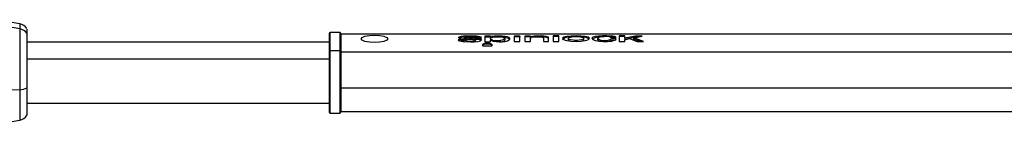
# Model space of a CAD drawing. Header units: millimetres. Extents: x 6869 to 7777, y 1913 to 2419.
# Tile 2 of 3: x 7030 to 7323, y 2368 to 2400. Entities that reach past the tile are written whole.
import ezdxf

# ---------------------------------------------------------------- set-up
doc = ezdxf.new("R2010")
doc.units = ezdxf.units.MM
doc.header["$LTSCALE"] = 5

msp = doc.modelspace()

# ---------------------------------------------------------------- linework, layer by layer
for p, q in [((7029.79, 2398.31), (7029.79, 2396.82)), ((7029.79, 2396.82), (7029.79, 2378.65)), ((7031.92, 2396.77), (7031.92, 2395.51)), ((7031.92, 2395.51), (7031.92, 2391.83)), ((7121.92, 2395.43), (7121.92, 2390.06)), ((7125.12, 2395.73), (7122.22, 2395.73)), ((7122.22, 2390.32), (7122.22, 2395.73)), ((7125.12, 2395.73), (7122.22, 2395.73)), ((7125.12, 2395.73), (7125.12, 2390.32)), ((7125.16, 2395.72), (7125.12, 2395.72)), ((7125.41, 2395.49), (7125.38, 2395.58)), ((7125.42, 2395.43), (7125.42, 2390.06)), ((7700.42, 2395.23), (7125.42, 2395.23)), ((7700.42, 2395.23), (7125.42, 2395.23)), ((7121.92, 2392.83), (7031.92, 2392.83)), ((7121.92, 2392.83), (7031.92, 2392.83)), ((7162.02, 2393.56), (7160.32, 2393.56)), ((7160.53, 2394.38), (7160.43, 2394.24)), ((7160.53, 2394.01), (7160.53, 2394.38)), ((7162.02, 2393.13), (7161.12, 2393.13)), ((7162.02, 2393.13), (7162.02, 2393.56)), ((7163.4, 2394.67), (7163.29, 2394.67)), ((7163.29, 2394.67), (7163.29, 2394.43)), ((7164.98, 2393.32), (7164.98, 2392.91)), ((7165.61, 2394.24), (7167.28, 2394.24)), ((7165.61, 2393.84), (7165.61, 2394.01)), ((7165.61, 2393.84), (7167.06, 2393.84)), ((7167.28, 2393.6), (7167.29, 2393.66)), ((7168.29, 2394.65), (7168.29, 2392.96)), ((7169.95, 2394.65), (7168.29, 2394.65)), ((7168.29, 2394.4), (7169.95, 2394.4)), ((7168.29, 2392.96), (7169.95, 2392.96)), ((7169.92, 2393.94), (7169.92, 2393.5)), ((7169.92, 2393.5), (7169.99, 2393.42)), ((7169.95, 2394.54), (7169.95, 2394.65)), ((7169.95, 2394.4), (7169.95, 2394.23)), ((7169.95, 2392.96), (7169.95, 2393.44)), ((7170.69, 2393.49), (7170.69, 2393.06)), ((7172.28, 2394.42), (7172.55, 2394.43)), ((7172.55, 2394.43), (7172.55, 2394.66)), ((7172.63, 2392.95), (7172.89, 2392.96)), ((7172.89, 2392.96), (7172.89, 2393.38)), ((7174.23, 2393.94), (7174.23, 2393.5)), ((7178.67, 2394.65), (7177.01, 2394.65)), ((7177.01, 2394.65), (7177.01, 2393.02)), ((7178.67, 2394.4), (7177.01, 2394.4)), ((7177.01, 2393.02), (7178.67, 2393.02)), ((7178.67, 2393.02), (7178.67, 2394.65)), ((7178.67, 2394.65), (7178.67, 2394.4)), ((7178.67, 2393.02), (7178.67, 2394.4)), ((7180.2, 2394.65), (7180.2, 2393.02)), ((7181.87, 2394.65), (7180.2, 2394.65)), ((7181.87, 2394.4), (7180.2, 2394.4)), ((7180.2, 2393.02), (7181.87, 2393.02)), ((7181.87, 2394.49), (7181.87, 2394.65)), ((7181.87, 2393.02), (7181.87, 2394.18)), ((7181.87, 2394.18), (7181.87, 2393.77)), ((7181.87, 2393.02), (7181.87, 2393.77)), ((7184.44, 2394.69), (7184.44, 2394.46)), ((7185.75, 2394.19), (7185.75, 2393.02)), ((7185.75, 2393.02), (7187.24, 2393.02)), ((7187.24, 2393.02), (7187.24, 2394.35)), ((7188.6, 2394.76), (7188.6, 2393.02)), ((7190.27, 2394.76), (7188.6, 2394.76)), ((7190.27, 2394.59), (7188.6, 2394.59)), ((7188.6, 2393.02), (7190.27, 2393.02)), ((7190.27, 2393.02), (7190.27, 2394.76)), ((7193.13, 2394.02), (7193.13, 2393.59)), ((7197.73, 2393.59), (7197.73, 2394.02)), ((7201.9, 2393.59), (7201.9, 2394.02)), ((7203.87, 2393.42), (7203.87, 2393)), ((7205.74, 2394.27), (7207.34, 2394.27)), ((7207.38, 2393.81), (7205.78, 2393.8)), ((7206.72, 2393.37), (7205.78, 2393.36)), ((7208.24, 2394.76), (7208.24, 2393.09)), ((7209.91, 2394.76), (7208.24, 2394.76)), ((7209.91, 2394.59), (7208.24, 2394.59)), ((7208.24, 2393.09), (7209.91, 2393.09)), ((7209.91, 2394.04), (7209.91, 2394.76)), ((7213.15, 2394.64), (7209.91, 2394.04)), ((7213.15, 2394.39), (7209.91, 2393.62)), ((7209.91, 2394.04), (7209.91, 2393.62)), ((7209.91, 2393.55), (7211.35, 2393.95)), ((7209.91, 2393.09), (7209.91, 2393.55)), ((7211.35, 2393.95), (7213.66, 2393.09)), ((7212.59, 2394.19), (7215.12, 2394.64)), ((7215.49, 2393.09), (7212.59, 2394.19)), ((7212.59, 2393.79), (7212.59, 2394.19)), ((7214.48, 2393.09), (7212.59, 2393.79)), ((7215.12, 2394.64), (7213.15, 2394.64)), ((7213.69, 2394.39), (7213.15, 2394.39)), ((7213.66, 2393.09), (7215.49, 2393.09)), ((7031.92, 2391.83), (7031.92, 2379.19)), ((7031.92, 2389.18), (7031.92, 2381.96)), ((7121.92, 2390.06), (7121.92, 2371.98)), ((7122.22, 2371.68), (7122.22, 2390.32)), ((7122.22, 2390.32), (7125.12, 2390.32)), ((7125.12, 2390.32), (7125.12, 2371.68)), ((7125.42, 2390.06), (7125.42, 2371.98)), ((7700.42, 2389.89), (7125.42, 2389.89)), ((7167.67, 2391.72), (7170.31, 2391.72)), ((7121.92, 2387.81), (7031.92, 2387.81)), ((7029.79, 2378.65), (7029.79, 2369.57)), ((7031.92, 2379.19), (7031.92, 2371.02)), ((7700.42, 2379.11), (7125.42, 2379.11)), ((7031.92, 2374.58), (7121.92, 2374.58)), ((7031.92, 2374.58), (7121.92, 2374.58)), ((7122.22, 2371.68), (7125.12, 2371.68)), ((7125.42, 2372.18), (7700.42, 2372.18)), ((7031.92, 2371.02), (7031.92, 2371.1))]:
    msp.add_line(p, q)
at = {"flags": 128}
for points in [[(7029.79, 2398.3), (7026.36, 2398.95), (7020.47, 2399.59)], [(7029.79, 2396.82), (7028.13, 2397.14), (7025.67, 2397.48)], [(7131.42, 2393.87), (7131.72, 2394.28), (7132.59, 2394.63), (7133.89, 2394.86), (7135.42, 2394.95), (7136.95, 2394.86), (7138.25, 2394.63), (7139.11, 2394.28), (7139.42, 2393.87)], [(7139.42, 2393.87), (7139.11, 2393.45), (7138.25, 2393.1), (7136.95, 2392.87), (7135.42, 2392.78), (7133.89, 2392.87), (7132.59, 2393.1), (7131.72, 2393.45), (7131.42, 2393.87)], [(7160.32, 2393.56), (7160.41, 2393.39), (7160.73, 2393.23), (7161.18, 2393.11), (7161.71, 2393.03), (7164.04, 2392.91)], [(7160.43, 2394.24), (7160.49, 2394.13), (7160.67, 2394.03)], [(7162.29, 2393), (7162.2, 2393.03), (7162.02, 2393.13)], [(7162.16, 2394.28), (7162.18, 2394.34), (7162.22, 2394.37), (7162.28, 2394.39), (7162.36, 2394.41), (7162.48, 2394.43), (7162.73, 2394.46), (7163.83, 2394.48)], [(7165.19, 2394.04), (7163.5, 2394.09), (7162.68, 2394.14), (7162.47, 2394.16), (7162.32, 2394.19), (7162.25, 2394.21), (7162.2, 2394.23), (7162.16, 2394.28)], [(7162.16, 2393.89), (7162.19, 2393.97), (7162.22, 2394.01), (7162.28, 2394.04), (7162.36, 2394.06), (7162.47, 2394.09), (7162.73, 2394.12), (7163.02, 2394.13)], [(7162.23, 2393.82), (7162.2, 2393.84), (7162.16, 2393.89)], [(7167.28, 2394.24), (7167.3, 2394.25), (7167.3, 2394.25), (7167.26, 2394.27), (7167.24, 2394.29), (7167.22, 2394.32), (7167.14, 2394.37), (7166.81, 2394.47), (7166.35, 2394.55), (7165.81, 2394.6), (7165.04, 2394.65), (7164.23, 2394.66), (7163.4, 2394.67)], [(7164.04, 2392.91), (7165.13, 2392.94), (7166.16, 2393.06), (7166.61, 2393.16), (7166.96, 2393.29), (7167.18, 2393.44), (7167.28, 2393.6)], [(7164.67, 2393.73), (7165.21, 2393.69), (7165.42, 2393.64), (7165.5, 2393.61), (7165.54, 2393.57), (7165.53, 2393.49), (7165.42, 2393.41), (7165.34, 2393.38), (7165.24, 2393.35), (7164.98, 2393.32)], [(7164.67, 2393.29), (7165.2, 2393.25), (7165.42, 2393.21), (7165.5, 2393.18), (7165.54, 2393.14), (7165.53, 2393.06), (7165.42, 2392.99), (7165.36, 2392.97)], [(7165.09, 2394.04), (7165.36, 2393.98), (7165.61, 2393.84)], [(7170.31, 2391.72), (7170.42, 2391.86), (7170.44, 2392.01), (7170.38, 2392.15), (7170.22, 2392.28), (7169.99, 2392.38), (7169.69, 2392.46), (7169.35, 2392.51), (7168.99, 2392.53), (7168.62, 2392.51), (7168.28, 2392.46), (7167.99, 2392.38), (7167.76, 2392.27), (7167.6, 2392.15), (7167.53, 2392.01), (7167.56, 2391.86), (7167.67, 2391.72)], [(7170.31, 2391.72), (7170.42, 2391.81), (7170.44, 2391.91), (7170.37, 2392), (7170.22, 2392.09), (7169.99, 2392.17), (7169.69, 2392.23), (7169.35, 2392.26), (7168.99, 2392.28), (7168.63, 2392.26), (7168.29, 2392.23), (7167.99, 2392.17), (7167.76, 2392.09), (7167.6, 2392), (7167.53, 2391.91), (7167.56, 2391.81), (7167.67, 2391.72)], [(7169.92, 2393.94), (7170.08, 2394.14), (7170.28, 2394.22), (7170.55, 2394.3), (7171.26, 2394.4), (7171.66, 2394.42), (7172.08, 2394.43), (7172.9, 2394.4), (7173.6, 2394.3), (7174.07, 2394.14), (7174.23, 2393.94)], [(7170.69, 2393.49), (7170.12, 2393.7), (7169.92, 2393.94)], [(7172.55, 2394.66), (7171.17, 2394.65), (7169.95, 2394.54)], [(7169.95, 2394.23), (7171.18, 2394.4), (7171.43, 2394.41)], [(7175, 2393.28), (7175.47, 2393.53), (7175.69, 2393.79), (7175.71, 2394.03), (7175.47, 2394.25), (7175, 2394.42), (7174.32, 2394.55), (7173.48, 2394.63), (7172.55, 2394.66)], [(7175.7, 2393.53), (7175.71, 2393.6), (7175.48, 2393.85), (7175.01, 2394.08), (7174.32, 2394.26), (7173.47, 2394.38), (7172.55, 2394.43)], [(7174.23, 2393.94), (7174.14, 2393.77), (7173.87, 2393.61), (7173.44, 2393.48), (7172.89, 2393.38)], [(7172.89, 2392.96), (7173.44, 2393.05), (7173.87, 2393.18), (7174.14, 2393.33), (7174.23, 2393.5)], [(7173.38, 2392.94), (7174.27, 2393.07), (7175, 2393.28)], [(7184.44, 2394.69), (7183.06, 2394.63), (7181.87, 2394.49)], [(7181.87, 2394.18), (7182.11, 2394.32), (7182.58, 2394.41), (7183.19, 2394.47), (7183.85, 2394.49), (7184.51, 2394.48), (7184.85, 2394.46), (7185.13, 2394.43), (7185.38, 2394.39), (7185.58, 2394.33), (7185.7, 2394.27), (7185.75, 2394.19)], [(7199.45, 2394.02), (7199.36, 2394.19), (7199.09, 2394.34), (7198.68, 2394.46), (7198.15, 2394.56), (7196.86, 2394.67), (7195.43, 2394.71), (7194, 2394.67), (7192.71, 2394.56), (7192.18, 2394.46), (7191.77, 2394.34), (7191.5, 2394.19), (7191.41, 2394.02)], [(7191.41, 2394.02), (7191.5, 2393.83), (7191.76, 2393.65), (7192.18, 2393.48), (7192.71, 2393.33), (7194, 2393.12), (7195.43, 2393.05), (7196.86, 2393.12), (7198.15, 2393.33), (7198.68, 2393.48), (7199.09, 2393.65), (7199.36, 2393.84), (7199.45, 2394.02)], [(7193.13, 2394.02), (7193.3, 2394.23), (7193.79, 2394.39), (7194.53, 2394.5), (7194.97, 2394.52), (7195.43, 2394.53), (7195.88, 2394.53), (7196.32, 2394.5), (7197.07, 2394.39), (7197.35, 2394.32), (7197.56, 2394.23), (7197.73, 2394.02)], [(7197.73, 2394.02), (7197.56, 2393.79), (7197.07, 2393.58), (7196.32, 2393.42), (7195.89, 2393.38), (7195.43, 2393.37), (7194.98, 2393.38), (7194.54, 2393.42), (7193.79, 2393.58), (7193.51, 2393.68), (7193.3, 2393.79), (7193.13, 2394.02)], [(7197.11, 2393.16), (7197.57, 2393.35), (7197.73, 2393.59)], [(7207.34, 2394.27), (7207.22, 2394.41), (7206.88, 2394.52), (7206.41, 2394.6), (7205.87, 2394.66), (7204.64, 2394.73), (7203.35, 2394.73), (7202.12, 2394.67), (7201.08, 2394.53), (7200.39, 2394.31), (7200.17, 2394.01), (7200.47, 2393.68), (7201.22, 2393.38), (7202.28, 2393.15), (7203.53, 2393.04), (7204.82, 2393.06), (7206.04, 2393.2), (7206.57, 2393.32), (7207.01, 2393.46), (7207.28, 2393.63), (7207.38, 2393.81)], [(7201.9, 2394.02), (7202, 2394.22), (7202.35, 2394.39), (7202.64, 2394.45), (7203, 2394.5), (7203.84, 2394.53)], [(7029.79, 2378.65), (7026.91, 2378.47), (7021.75, 2378.14)], [(7020.47, 2368.28), (7026.36, 2368.93), (7029.79, 2369.57)]]:
    msp.add_lwpolyline(points, dxfattribs=at)
for centre, radius, start, end in [((7029.03, 2394.86), 3.53, 35.1354, 77.6632), ((7029.33, 2393.68), 3.17, 35.2432, 81.6585), ((7122.22, 2395.43), 0.3, 90.0034, 179.9795), ((7122.21, 2395.43), 0.291, 88.5243, 167.7623), ((7125.12, 2395.43), 0.3, 0.014, 89.9917), ((7162.65, 2387.58), 7.12, 84.8535, 107.3069), ((7162.06, 2390.91), 3.46, 88.2443, 116.1433), ((7163.84, 2409.47), 15.76, 258.384, 272.9953), ((7162.09, 2398.35), 4.95, 253.4014, 269.2079), ((7163.84, 2397.59), 4.42, 245.6604, 284.9393), ((7164.19, 2390.44), 4.05, 69.4704, 95.0816), ((7164.94, 2387.24), 7.15, 78.0759, 88.4246), ((7165.83, 2391.63), 2.5, 54.4274, 104.9127), ((7165.64, 2389.39), 4.25, 69.2696, 96.0375), ((7172.8, 2401.01), 8.09, 249.3671, 274.1303), ((7172.09, 2399.73), 6.4, 257.3515, 277.2244), ((7185.13, 2388.65), 6.08, 69.6681, 96.5068), ((7185.37, 2390.65), 3.82, 60.7808, 95.5728), ((7193.73, 2391.02), 3.46, 82.0128, 132.15), ((7193.83, 2393.94), 0.786, 206.4784, 262.5333), ((7196.89, 2389.45), 5.01, 62.1061, 92.7173), ((7204.07, 2384.9), 9.72, 74.6159, 112.3434), ((7203.47, 2395.64), 2.26, 225.9288, 280.3422), ((7202.83, 2394.26), 1.15, 215.4709, 265.0271), ((7204.36, 2391.31), 3.27, 64.9944, 99.213), ((7204.3, 2396.24), 2.85, 261.3178, 301.095), ((7205.21, 2393.89), 0.776, 278.3588, 317.1716), ((7122.2, 2390.04), 0.282, 86.1508, 175.5179), ((7125.14, 2390.04), 0.282, 4.4749, 93.8452), ((7029.69, 2383.54), 4.89, 271.1519, 297.1391), ((7122.22, 2371.98), 0.3, 180.0179, 270.0049), ((7122.22, 2371.97), 0.295, 191.5909, 270.7648), ((7125.12, 2371.98), 0.3, 270, 359.9886), ((7125.12, 2371.97), 0.295, 269.2464, 348.4093), ((7029.03, 2373.02), 3.53, 282.3372, 324.8642)]:
    msp.add_arc(centre, radius, start, end)

doc.saveas('drawing.dxf')
